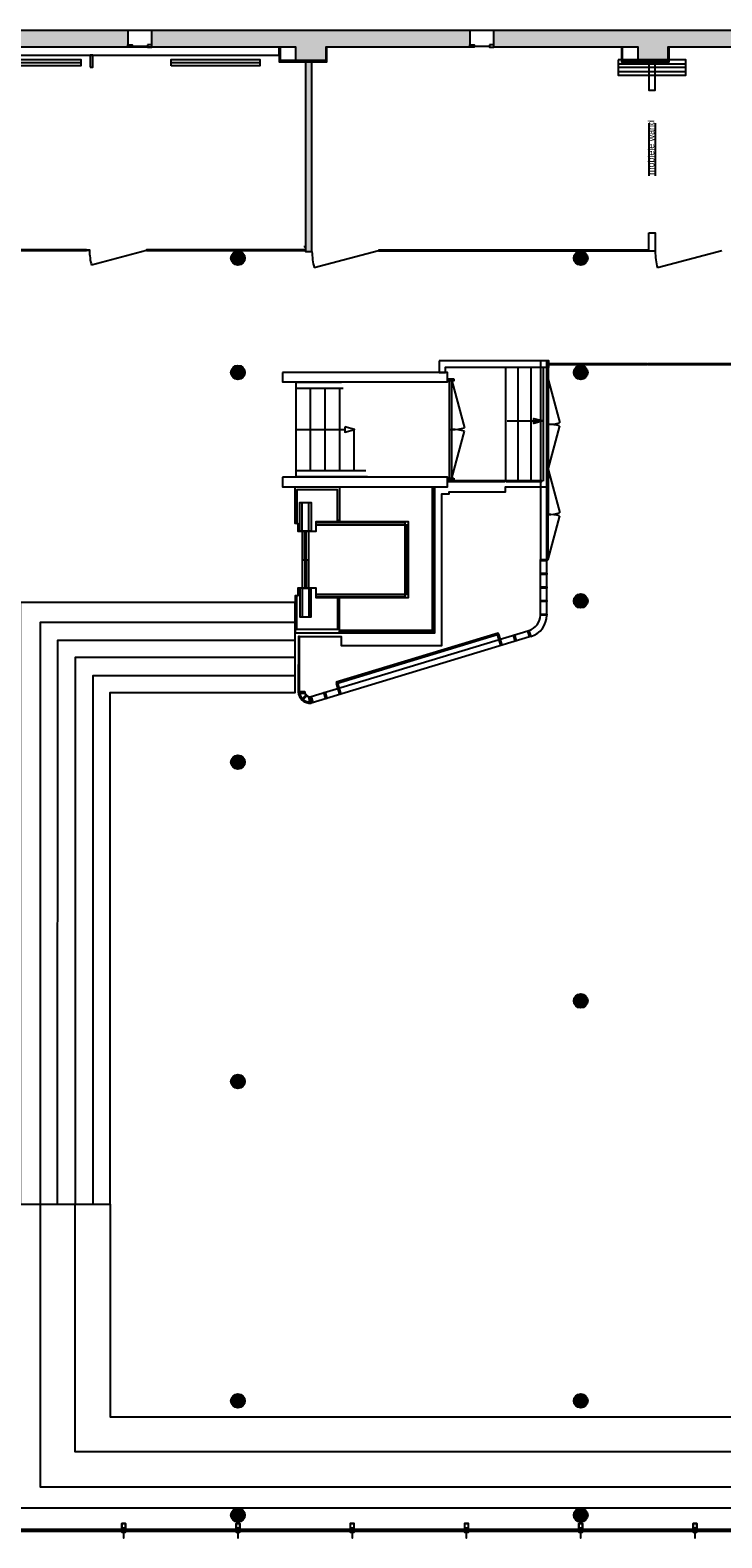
# Model space of a CAD drawing. Header units: millimetres. Extents: x -114 to 74467, y -1893 to 23658.
# Tile 16 of 52: x 23968 to 34867, y -114 to 23634. Entities that reach past the tile are written whole.
import ezdxf

# ---------------------------------------------------------------- set-up
doc = ezdxf.new("R2010")
doc.units = ezdxf.units.MM
doc.header["$LTSCALE"] = 100
for name, color, linetype in [('AA21----_BUITENWAND', 252, 'Continuous'), ('AA22----_BINNENWAND', 254, 'Continuous'), ('AA28----_KONSTRUKTIE', 8, 'Continuous'), ('AL21----_BUITENWAND', 3, 'Continuous'), ('AL22----_BINNENWAND', 2, 'Continuous'), ('AL24----_TRAPPEN', 7, 'Continuous'), ('AL28----_KONSTRUKTIE', 4, 'Continuous'), ('AL31----_BUITENKOZIJNEN', 1, 'Continuous'), ('AL32----_BINNENKOZIJNEN', 1, 'Continuous'), ('AL51----_RADIATOREN', 8, 'Continuous'), ('AL66----_TRANSPORT_Lift', 7, 'Continuous'), ('AT22----_BINNENWAND', 7, 'Continuous')]:
    doc.layers.add(name, color=color, linetype=linetype)
doc.styles.get("Standard").update_dxf_attribs({"font": 'arial.ttf'})

# ---------------------------------------------------------------- blocks, each defined once
blk = doc.blocks.new('Kozijn nieuwbouw')
at = {"layer": 'AL31----_BUITENKOZIJNEN'}
for points in [[(30, 137, 0.414214), (30, 138), (0, 138), (-2, 138), (-30, 138, 0.414214), (-30, 137), (-30, 123, 0.414214), (-30, 122), (-29, 122), (-27, 125), (-29, 127), (-29, 136), (-25, 136), (-25, 133), (-24, 133), (-24, 136), (0, 136), (24, 136), (24, 133), (25, 133), (25, 136), (29, 136), (29, 127), (27, 125), (29, 122), (29, 122), (30, 122, 0.414214), (30, 123)], [(30, 84, 0.414214), (30, 85), (28, 85), (28, 84), (28, 84), (28, 82), (24, 82), (24, 84), (26, 84), (24, 85), (24, 85, 0.414214), (23, 84), (23, 80), (28, 80), (28, 78), (5, 78), (5, 116, 0.414214), (4, 117), (2, 117, 0.414214), (2, 116), (2, 114), (3, 114), (3, 111), (3, 110), (3, 108), (3, 108), (3, 107), (3, 105), (3, 105), (3, 104), (3, 102), (3, 102), (3, 101), (3, 99, -1), (-3, 99), (-3, 101), (-3, 102), (-3, 102), (-3, 104), (-3, 105), (-3, 105), (-3, 107), (-3, 108), (-3, 108), (-3, 110), (-3, 112), (-3, 114), (-2, 114), (-2, 116, 0.414214), (-2, 117), (-4, 117, 0.414214), (-5, 116), (-5, 78), (-28, 78), (-28, 80), (-23, 80), (-23, 84, 0.414214), (-24, 85), (-24, 85), (-26, 84), (-24, 84), (-24, 82), (-28, 82), (-28, 84), (-28, 84), (-28, 85), (-30, 85, 0.414214), (-30, 84), (-30, 0, 0.414214), (-30, 0), (30, 0, 0.414214), (30, 0)]]:
    blk.add_lwpolyline(points, format="xyb", close=True, dxfattribs=at)
for points in [[(-5, 129), (-24, 129), (-24, 133), (-25, 133), (-25, 130), (-28, 127), (-26, 125), (-28, 122), (-19, 122), (-19, 123), (-21, 123), (-21, 125), (-11, 125), (-11, 123), (-13, 123), (-13, 122), (-6, 122), (-6, 120), (-5, 120), (-5, 122), (0, 122), (5, 122), (5, 120), (6, 120), (6, 122), (13, 122), (13, 123), (11, 123), (11, 125), (21, 125), (21, 123), (19, 123), (19, 122), (28, 122), (26, 125), (28, 127), (25, 130), (25, 133), (24, 133), (24, 129), (5, 129), (5, 126), (0, 126), (-5, 126)], [(-26, 57), (-26, 58), (-28, 58), (-28, 70), (-18, 70), (-18, 72), (-28, 72), (-28, 76), (28, 76), (28, 72), (18, 72), (18, 70), (28, 70), (28, 58), (26, 58), (26, 57), (28, 57), (28, 7), (26, 7), (26, 5), (28, 5), (28, 2), (-28, 2), (-28, 5), (-26, 5), (-26, 7), (-28, 7), (-28, 57)], [(5, 122), (0, 122), (-5, 122), (-5, 120), (-5, 117), (-2, 117), (-2, 112), (-3, 112), (-3, 111), (-3, 111), (-3, 110), (-3, 110), (0, 108), (3, 110), (3, 110), (3, 111), (3, 111), (3, 112), (2, 112), (2, 117), (5, 117)], [(-2, 138), (2, 138), (2, 227), (-2, 227)]]:
    blk.add_lwpolyline(points, close=True, dxfattribs=at)
blk = doc.blocks.new('*U7')
at = {"layer": 'AL32----_BINNENKOZIJNEN'}
for points in [[(-1600, 50), (-1565, 50), (-1565, -50), (-1600, -50)], [(-1565, 21), (-1565, -21), (-35, -21), (-35, 21)], [(-35, 50), (0, 50), (0, -50), (-35, -50)]]:
    blk.add_lwpolyline(points, close=True, dxfattribs=at)
for points in [[(-1565, 21), (-826, 219)], [(-800, -21), (-800, 21)], [(-35, 21), (-774, 219)]]:
    blk.add_lwpolyline(points, dxfattribs=at)
for centre, start, end in [((-1565, 21), 0, 15), ((-35, 21), 164.9994, 180.0017)]:
    blk.add_arc(centre, 765, start, end, dxfattribs=at)

msp = doc.modelspace()

# ---------------------------------------------------------------- hatches: boundary and pattern name
at = {"layer": 'AA21----_BUITENWAND'}
h = msp.add_hatch(color=256, dxfattribs=at)
h.paths.add_polyline_path([(57837, 23383), (55587, 23383), (55587, 23153), (55107, 23153), (55107, 23364), (53547, 23364), (53547, 23634), (57837, 23634)])
h.paths.add_polyline_path([(63257, 23213), (60997, 23213), (60997, 23153), (60517, 23153), (60517, 23383), (58217, 23383), (58217, 23634), (63257, 23634)])
h.paths.add_polyline_path([(68847, 23213), (66397, 23214), (66397, 23153), (65937, 23153), (65937, 23213), (63637, 23213), (63637, 23634), (68847, 23634)])
h.paths.add_polyline_path([(69227, 23634), (73757, 23634), (73757, 23264), (72157, 23264), (72157, 18426), (71657, 18272), (71657, 23213), (69227, 23213)])
h.paths.add_polyline_path([(71787, 15374), (71787, 14394), (72687, 14394), (72687, 14764), (72157, 14764), (72157, 15374)])
h.paths.add_polyline_path([(47447, 23634), (51747, 23634), (51747, 23364), (50187, 23364), (50187, 23154), (49717, 23154), (49717, 23364), (47445, 23364)])
h.paths.add_polyline_path([(30897, 23364), (28627, 23364), (28627, 23154), (28157, 23154), (28157, 23364), (25885, 23364), (25887, 23634), (30897, 23634)])
h.paths.add_polyline_path([(36287, 23364), (34017, 23364), (34017, 23164), (33547, 23164), (33547, 23364), (31276, 23364), (31277, 23634), (36287, 23634)])
h.paths.add_polyline_path([(41677, 23364), (39407, 23364), (39407, 23154), (38937, 23154), (38937, 23364), (36665, 23364), (36667, 23634), (41677, 23634)])
h.paths.add_polyline_path([(47067, 23364), (44797, 23364), (44797, 23154), (44327, 23154), (44327, 23364), (42056, 23364), (42057, 23634), (47067, 23634)])
h.paths.add_polyline_path([(25507, 23364), (23202, 23364), (23202, 23154), (22732, 23154), (22732, 23364), (20495, 23364), (20497, 23634), (25507, 23634)])
h.paths.add_polyline_path([(11381, 23634), (20117, 23634), (20117, 23364), (17812, 23364), (17812, 23154), (17342, 23154), (17342, 23364), (12422, 23364), (12422, 23154), (11952, 23154), (11952, 23364), (11381, 23364)])
at = {"layer": 'AA22----_BINNENWAND'}
h = msp.add_hatch(color=256, dxfattribs=at)
h.paths.add_polyline_path([(44533, 23154), (44533, 20150), (44633, 20150), (44633, 23154)])
h.paths.add_polyline_path([(49962, 23136), (49962, 21451), (50062, 21451), (50062, 23136)])
h.paths.add_polyline_path([(28309, 23154), (28309, 20150), (28409, 20150), (28409, 23154)])
h.paths.add_polyline_path([(39743, 20153), (39943, 20153), (39943, 19793), (39743, 19793)])
h.paths.add_polyline_path([(39114, 23154), (39114, 20035), (39743, 20035), (39743, 20153), (39232, 20153), (39232, 23154)])
at = {"layer": 'AA28----_KONSTRUKTIE'}
h = msp.add_hatch(color=256, dxfattribs=at)
h.dxf.hatch_style = 1
h.paths.add_polyline_path([(27353, 20043, 1), (27134, 20043, 1)])
h = msp.add_hatch(color=256, dxfattribs=at)
h.dxf.hatch_style = 1
h.paths.add_polyline_path([(32753, 20043, 1), (32534, 20043, 1)])
h = msp.add_hatch(color=256, dxfattribs=at)
h.dxf.hatch_style = 1
h.paths.add_polyline_path([(27353, 18243, 1), (27134, 18243, 1)])
h = msp.add_hatch(color=256, dxfattribs=at)
h.dxf.hatch_style = 1
h.paths.add_polyline_path([(32753, 18243, 1), (32534, 18243, 1)])
h = msp.add_hatch(color=256, dxfattribs=at)
h.dxf.hatch_style = 1
h.paths.add_polyline_path([(32753, 14643, 1), (32534, 14643, 1)])
h = msp.add_hatch(color=256, dxfattribs=at)
h.dxf.hatch_style = 1
h.paths.add_polyline_path([(27353, 12103, 1), (27134, 12103, 1)])
h = msp.add_hatch(color=256, dxfattribs=at)
h.dxf.hatch_style = 1
h.paths.add_polyline_path([(32753, 8343, 1), (32534, 8343, 1)])
h = msp.add_hatch(color=256, dxfattribs=at)
h.dxf.hatch_style = 1
h.paths.add_polyline_path([(27353, 7073, 1), (27134, 7073, 1)])
h = msp.add_hatch(color=256, dxfattribs=at)
h.dxf.hatch_style = 1
h.paths.add_polyline_path([(27353, 2043, 1), (27134, 2043, 1)])
h = msp.add_hatch(color=256, dxfattribs=at)
h.dxf.hatch_style = 1
h.paths.add_polyline_path([(32753, 2043, 1), (32534, 2043, 1)])
h = msp.add_hatch(color=256, dxfattribs=at)
h.dxf.hatch_style = 1
h.paths.add_polyline_path([(27353, 243, 1), (27134, 243, 1)])
h = msp.add_hatch(color=256, dxfattribs=at)
h.dxf.hatch_style = 1
h.paths.add_polyline_path([(32753, 243, 1), (32534, 243, 1)])

# ---------------------------------------------------------------- linework, layer by layer
at = {"layer": 'AL21----_BUITENWAND'}
for points in [[(25507, 23364), (23202, 23364), (23202, 23154), (22732, 23154), (22732, 23364), (20495, 23364), (20497, 23634), (25507, 23634)], [(30897, 23364), (28627, 23364), (28627, 23154), (28157, 23154), (28157, 23364), (25885, 23364), (25887, 23634), (30897, 23634)], [(36287, 23364), (34017, 23364), (34017, 23164), (33547, 23164), (33547, 23364), (31276, 23364), (31277, 23634), (36287, 23634)]]:
    msp.add_lwpolyline(points, close=True, dxfattribs=at)
at = {"layer": 'AL22----_BINNENWAND'}
for points in [[(26629, 23239), (27894, 23239), (27894, 23364), (12839, 23364), (12839, 23239)], [(27912, 23364), (27894, 23364), (27894, 23136), (28645, 23136), (28645, 23364), (28627, 23364), (28627, 23154), (27912, 23154)], [(24916, 23053), (24958, 23053), (24958, 23239), (24916, 23239)], [(28309, 23154), (28309, 20150), (28409, 20150), (28409, 23154)], [(33232, 23164), (33232, 22924), (34302, 22924), (34302, 23164)], [(33717, 23164), (33717, 22691), (33817, 22691), (33817, 23164)], [(33717, 20443), (33817, 20443), (33817, 20153), (33717, 20153)], [(28297, 20239), (28309, 20239), (28309, 20214), (28297, 20214)], [(30413, 18423), (30413, 18243), (30513, 18243), (30513, 18323), (32143, 18323), (32143, 18423)], [(32109, 18423), (32009, 18423), (32010, 15294), (32109, 15293)], [(27943, 18243), (27943, 18093), (30543, 18093), (30543, 18243)], [(27943, 16593), (27943, 16443), (30543, 16443), (30543, 16593)], [(30308, 16438), (30318, 16438), (30318, 14183), (30308, 14183)], [(30548, 16533), (30548, 16523), (31448, 16523), (31448, 16533)], [(31468, 16533), (31468, 16523), (32032, 16523), (32032, 16533)], [(32009, 15294), (32109, 15294), (32109, 15276), (32009, 15276)], [(32009, 15080), (32109, 15080), (32109, 15062), (32009, 15062)], [(32009, 14865), (32109, 14865), (32109, 14847), (32009, 14847)], [(32009, 14651), (32109, 14651), (32109, 14633), (32009, 14633)], [(32009, 14437), (32109, 14437), (32109, 14419), (32009, 14419)], [(28193, 13210), (28213, 13210), (28213, 14084), (28195, 14084)], [(28789, 13362), (28795, 13345), (31348, 14119), (31343, 14136)], [(28848, 14178), (28848, 14168), (30318, 14168), (30318, 14178)], [(31348, 14119), (31401, 13945), (31383, 13940), (31331, 14114)], [(31599, 14110), (31629, 14014), (31611, 14009), (31582, 14104)], [(31827, 14179), (31856, 14083), (31839, 14078), (31810, 14174)], [(28812, 13350), (28865, 13176), (28847, 13171), (28795, 13345)], [(28212, 13210), (28212, 13192), (28294, 13192), (28294, 13210)], [(28256, 13103), (28269, 13091), (28328, 13149), (28315, 13162)], [(28359, 13133), (28377, 13133), (28392, 13050), (28374, 13050)], [(28395, 13138), (28424, 13042), (28407, 13037), (28378, 13133)], [(28615, 13205), (28644, 13109), (28627, 13104), (28598, 13200)]]:
    msp.add_lwpolyline(points, close=True, dxfattribs=at)
for points in [[(33284, 23364), (33284, 23136), (34035, 23136), (34035, 23364), (34017, 23364), (34017, 23154), (33302, 23154), (33302, 23364)], [(33232, 23104), (34302, 23104)], [(34302, 23044), (33232, 23044)], [(33232, 22984), (34302, 22984)], [(33717, 22169), (33717, 21339)], [(33817, 22169), (33817, 21339)], [(32143, 18373), (32153, 18373)], [(28213, 14084), (28870, 14084), (28870, 13944), (30455, 13944), (30455, 16331), (30570, 16331), (30570, 16361), (31460, 16361), (31460, 16441), (32110, 16441)], [(28843, 14143), (30343, 14143), (30343, 16443)], [(32009, 14437), (32009, 15294)], [(32109, 14437), (32109, 15294)], [(28395, 13138), (31810, 14174)], [(31839, 14078), (28395, 13033)], [(28395, 13033), (28392, 13050)]]:
    msp.add_lwpolyline(points, dxfattribs=at)
for centre, radius, start, end in [((31759, 14419), 250, 286.1454, 359.9966), ((31759, 14419), 350, 286.1129, 359.9976), ((28380, 13219), 187, 182.7727, 274.6731), ((28380, 13219), 186, 182.7888, 274.6438), ((28380, 13219), 178, 182.9247, 274.3974), ((28380, 13219), 170, 183.051, 274.1371), ((28380, 13219), 86.5, 185.7954, 268.3455)]:
    msp.add_arc(centre, radius, start, end, dxfattribs=at)
at = {"layer": 'AL24----_TRAPPEN'}
for points in [[(31457, 18323), (31457, 16528)], [(31657, 16528), (31657, 18323)], [(31857, 18323), (31857, 16528)], [(32057, 16528), (32057, 18323)], [(28873, 18083), (28153, 18083), (28153, 17993), (28898, 17993)], [(28153, 17993), (28153, 16693)], [(28383, 17993), (28383, 16693)], [(28613, 17993), (28613, 16693)], [(28843, 17993), (28843, 16693)], [(28178, 17343), (28929, 17343)], [(29073, 16693), (29073, 17362)], [(31482, 17478), (32057, 17478), (31907, 17438), (31907, 17519), (32057, 17478)], [(29260, 16693), (28153, 16693), (28153, 16603), (29285, 16603)], [(28143, 14302), (24127, 14302), (24127, 5143)], [(24401, 5143), (24403, 14028), (28143, 14028)], [(28143, 13750), (24679, 13750), (24679, 5143)], [(24961, 5143), (24961, 13468), (28143, 13468)], [(24127, 5143), (24127, 691), (37971, 691)], [(37971, 1243), (24679, 1243), (24679, 5143)]]:
    msp.add_lwpolyline(points, dxfattribs=at)
for points in [[(28929, 17384), (28929, 17303), (29079, 17343)], [(23809, 5143), (25229, 5143), (25229, 13200), (28143, 13200), (28143, 14620), (23809, 14620)], [(23809, 5143), (25229, 5143), (25229, 1793), (37971, 1793), (37971, 353), (23809, 353)]]:
    msp.add_lwpolyline(points, close=True, dxfattribs=at)
at = {"layer": 'AL28----_KONSTRUKTIE'}
for centre in [(27243, 20043), (32643, 20043), (27243, 18243), (32643, 18243), (32643, 14643), (27243, 12103), (32643, 8343), (27243, 7073), (27243, 2043), (32643, 2043), (27243, 243), (32643, 243)]:
    msp.add_circle(centre, 110, dxfattribs=at)
at = {"layer": 'AL31----_BUITENKOZIJNEN'}
for p, q in [((25507, 23634), (25887, 23634)), ((30897, 23634), (31277, 23633))]:
    msp.add_line(p, q, dxfattribs=at)
for points in [[(25507, 23404), (25577, 23404), (25577, 23364), (25507, 23364)], [(25817, 23404), (25817, 23364), (25885, 23364), (25885, 23404)], [(30897, 23404), (30967, 23404), (30967, 23364), (30897, 23364)], [(31207, 23404), (31207, 23364), (31275, 23364), (31275, 23404)], [(25426, 9), (25426, 15), (23660, 15), (23660, 9)], [(27226, 9), (27226, 15), (25460, 15), (25460, 9)], [(29026, 9), (29026, 15), (27260, 15), (27260, 9)], [(30826, 9), (30826, 15), (29060, 15), (29060, 9)], [(32626, 9), (32626, 15), (30860, 15), (30860, 9)], [(34426, 9), (34426, 15), (32660, 15), (32660, 9)], [(36226, 9), (36226, 15), (34460, 15), (34460, 9)], [(25426, -7), (25426, -1), (23660, -1), (23660, -7)], [(27226, -7), (27226, -1), (25460, -1), (25460, -7)], [(29026, -7), (29026, -1), (27260, -1), (27260, -7)], [(30826, -7), (30826, -1), (29060, -1), (29060, -7)], [(32626, -7), (32626, -1), (30860, -1), (30860, -7)], [(34426, -7), (34426, -1), (32660, -1), (32660, -7)], [(36226, -7), (36226, -1), (34460, -1), (34460, -7)]]:
    msp.add_lwpolyline(points, close=True, dxfattribs=at)
for points in [[(25577, 23384), (25817, 23384)], [(30967, 23384), (31207, 23384)], [(25413, 9), (25413, -1), (25426, 9), (25426, -1), (25413, 9)], [(25460, 9), (25460, -1), (25473, 9), (25473, -1), (25460, 9)], [(27213, 9), (27213, -1), (27226, 9), (27226, -1), (27213, 9)], [(27260, 9), (27260, -1), (27273, 9), (27273, -1), (27260, 9)], [(29013, 9), (29013, -1), (29026, 9), (29026, -1), (29013, 9)], [(29060, 9), (29060, -1), (29073, 9), (29073, -1), (29060, 9)], [(30813, 9), (30813, -1), (30826, 9), (30826, -1), (30813, 9)], [(30860, 9), (30860, -1), (30873, 9), (30873, -1), (30860, 9)], [(32613, 9), (32613, -1), (32626, 9), (32626, -1), (32613, 9)], [(32660, 9), (32660, -1), (32673, 9), (32673, -1), (32660, 9)], [(34413, 9), (34413, -1), (34426, 9), (34426, -1), (34413, 9)], [(34460, 9), (34460, -1), (34473, 9), (34473, -1), (34460, 9)]]:
    msp.add_lwpolyline(points, dxfattribs=at)
at = {"layer": 'AL32----_BINNENKOZIJNEN'}
for points in [[(24854, 20176), (19943, 20176), (19943, 20165), (24854, 20165)], [(24904, 20165), (24854, 20165), (24854, 20176), (24904, 20176)], [(25804, 20165), (25854, 20165), (25854, 20176), (25804, 20176)], [(25854, 20165), (28309, 20165), (28309, 20176), (25854, 20176)], [(29459, 20171), (29459, 20160), (33717, 20160), (33717, 20171)], [(32109, 18338), (32128, 18338), (32128, 18133), (32109, 18133)], [(32153, 18378), (32153, 18368), (33693, 18368), (33693, 18378)], [(33703, 18378), (33703, 18368), (35243, 18368), (35243, 18378)], [(32109, 18133), (32128, 18133), (32128, 17424), (32109, 17424)], [(32109, 17424), (32128, 17424), (32128, 16715), (32109, 16715)], [(32109, 16715), (32128, 16715), (32128, 16006), (32109, 16006)], [(32128, 16006), (32109, 16006), (32109, 15294), (32128, 15294)]]:
    msp.add_lwpolyline(points, close=True, dxfattribs=at)
for points in [[(25804, 20165), (24935, 19932)], [(29459, 20160), (28445, 19889)], [(34867, 20160), (33853, 19889)], [(33693, 18373), (33703, 18373)], [(32128, 18133), (32312, 17448)], [(32128, 16715), (32312, 17400)], [(32128, 16715), (32312, 16030)], [(32128, 15297), (32312, 15982)]]:
    msp.add_lwpolyline(points, dxfattribs=at)
for centre, radius, start, end in [((25804, 20165), 900, 180, 195), ((29459, 20160), 1050, 180.5462, 195), ((34867, 20160), 1050, 180.5462, 195), ((32128, 18133), 709, 270, 285), ((32128, 16715), 709, 75, 90), ((32128, 16715), 709, 270, 285), ((32128, 15297), 709, 75, 90)]:
    msp.add_arc(centre, radius, start, end, dxfattribs=at)
at = {"layer": 'AL51----_RADIATOREN'}
for points in [[(23368, 23072), (23368, 23172), (24768, 23172), (24768, 23072)], [(26190, 23072), (26190, 23172), (27590, 23172), (27590, 23072)]]:
    msp.add_lwpolyline(points, close=True, dxfattribs=at)
for points in [[(23368, 23122), (24768, 23122)], [(26190, 23122), (27590, 23122)]]:
    msp.add_lwpolyline(points, dxfattribs=at)
at = {"layer": 'AL66----_TRANSPORT_Lift'}
for points in [[(28843, 15913), (28813, 15913), (28813, 16393), (28173, 16393), (28173, 15864), (28143, 15864), (28143, 16443), (28843, 16443)], [(28217, 15743), (28217, 16193), (28397, 16193), (28397, 15743)], [(28257, 15743), (28257, 14843), (28357, 14843), (28357, 15743)], [(28217, 14843), (28217, 14393), (28397, 14393), (28397, 14843)]]:
    msp.add_lwpolyline(points, close=True, dxfattribs=at)
for points in [[(28257, 15743), (28257, 16189)], [(28357, 15743), (28357, 16189)], [(28173, 15863), (28188, 15863), (28188, 15743), (28473, 15743), (28473, 15893), (29923, 15893), (29923, 14693), (28473, 14693), (28473, 14843), (28188, 14843), (28188, 14723), (28143, 14723), (28143, 14143), (28843, 14143), (28843, 14673), (28813, 14673), (28813, 14193), (28173, 14193), (28173, 14723)], [(28297, 15297), (28297, 15743)], [(28317, 15297), (28317, 15743)], [(29873, 15873), (28473, 15873)], [(28473, 15843), (29873, 15843), (29873, 14743), (28473, 14743)], [(29873, 15893), (29873, 15843), (29923, 15843)], [(29903, 14743), (29903, 15843)], [(28257, 15293), (28357, 15293)], [(28297, 15289), (28297, 14843)], [(28317, 15289), (28317, 14843)], [(28257, 14843), (28257, 14397)], [(28357, 14843), (28357, 14397)], [(29923, 14743), (29873, 14743), (29873, 14693)], [(28473, 14713), (29873, 14713)]]:
    msp.add_lwpolyline(points, dxfattribs=at)

# ---------------------------------------------------------------- block references
at = {"layer": 'AL31----_BUITENKOZIJNEN', "rotation": 180}
for p in [(25443, 113), (27243, 113), (29043, 113), (30843, 113), (32643, 113), (34443, 113)]:
    msp.add_blockref('Kozijn nieuwbouw', p, dxfattribs=at)
at = {"layer": 'AL32----_BINNENKOZIJNEN', "rotation": 270}
msp.add_blockref('*U7', (30593, 16543), dxfattribs=at)

# ---------------------------------------------------------------- texts
at = {"layer": 'AT22----_BINNENWAND'}
msp.add_text('mobiele wand', height=100, rotation=90, dxfattribs=at).set_placement((33802, 21355))

doc.saveas('drawing.dxf')
